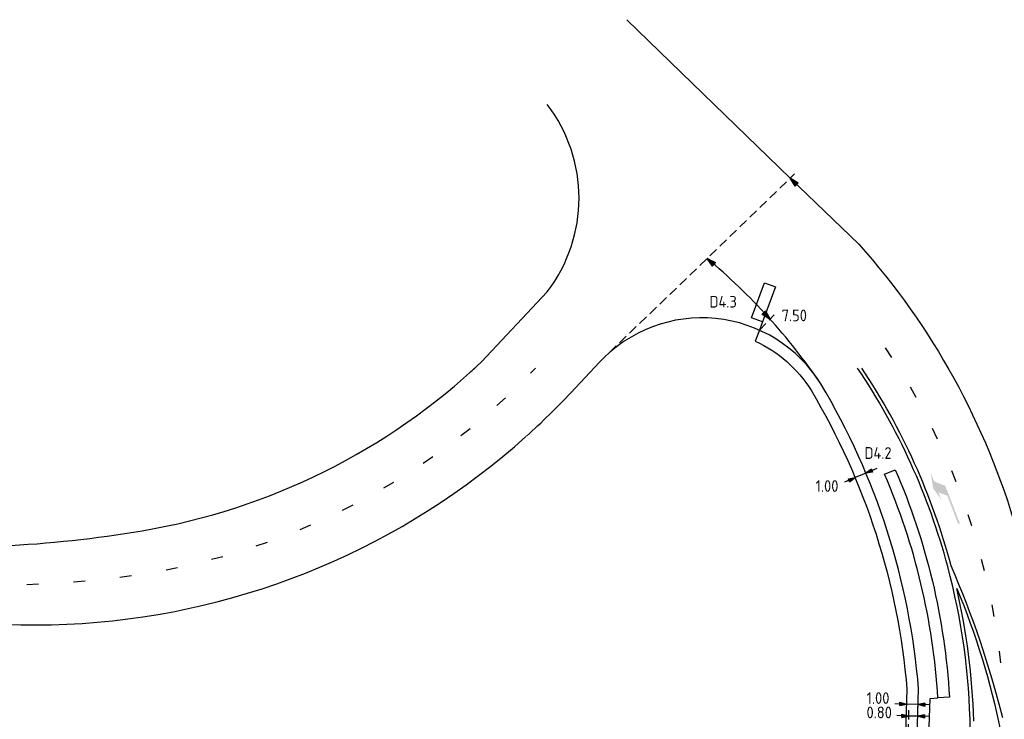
# Model space of a CAD drawing. Extents: x 272479 to 273074, y 965943 to 966363.
# Tile 4 of 29: x 272655 to 272739, y 966087 to 966147. Entities that reach past the tile are written whole.
import ezdxf
from ezdxf.enums import TextEntityAlignment as Align

# ---------------------------------------------------------------- set-up
doc = ezdxf.new("R2010")
doc.units = 0
doc.header["$LTSCALE"] = 0.25
doc.header["$MEASUREMENT"] = 0
doc.linetypes.add('HIDDEN2', pattern=[4.762499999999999, 3.175, -1.5875])
doc.layers.get('0').update_dxf_attribs({"linetype": 'CONTINUOUS'})
for name, color, linetype in [('KABEL-500', 3, 'CONTINUOUS'), ('LUS-T-CODE', 1, 'CONTINUOUS'), ('LUSSEN', 7, 'CONTINUOUS'), ('MAAT-T-CODE', 7, 'CONTINUOUS'), ('MAATVOERING', 7, 'CONTINUOUS'), ('MARKERING', 9, 'CONTINUOUS'), ('ONDERGROND', 7, 'CONTINUOUS'), ('UITSLIJPER', 1, 'CONTINUOUS')]:
    doc.layers.add(name, color=color, linetype=linetype)
doc.styles.add('I020-1', font='ISO', dxfattribs={"height": 2})
doc.styles.add('ISO', font='isocp.shx')

# ---------------------------------------------------------------- blocks, each defined once
blk = doc.blocks.new('V_PL')
at = {"layer": 'MAATVOERING'}
for points in [[(-1, 0), (0, 0)], [(-0.5672383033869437, 0.1423371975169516), (0, 0)], [(-0.5672383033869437, -0.1423371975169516), (-0.5672383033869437, 0.1423371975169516)], [(-0.5672383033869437, 0.1245398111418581), (0, 0)], [(-0.5672383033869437, 0.1072594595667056), (0, 0)], [(-0.5672383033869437, 0.08917067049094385), (0, 0)], [(-0.5672383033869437, 0.07187347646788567), (0, 0)], [(-0.5672383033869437, 0.05457628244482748), (0, 0)], [(-0.5672383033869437, 0.0372790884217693), (0, 0)], [(-0.5672383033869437, 0.0192071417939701), (0, 0)], [(-0.5672383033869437, -0.1245398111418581), (0, 0)], [(-0.5672383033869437, -0.08917067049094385), (0, 0)], [(-0.5672383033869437, -0.05457628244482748), (0, 0)], [(-0.5672383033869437, -0.0192071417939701), (0, 0)], [(-0.5672383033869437, -0.1423371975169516), (0, 0)], [(-0.5672383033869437, -0.0372790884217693), (0, 0)], [(-0.5672383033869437, -0.07187347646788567), (0, 0)], [(-0.5672383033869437, -0.1072594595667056), (0, 0)], [(0, 0), (-0.5672383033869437, 0)]]:
    blk.add_lwpolyline(points, dxfattribs=at)
blk = doc.blocks.new('V_PR')
at = {"layer": 'MAATVOERING'}
for points in [[(0.5672383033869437, 0.1423371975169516), (0, 0)], [(0.5672383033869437, 0.1245398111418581), (0, 0)], [(0.5672383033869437, 0.1072594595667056), (0, 0)], [(0.5672383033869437, 0.08917067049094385), (0, 0)], [(0.5672383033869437, 0.07187347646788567), (0, 0)], [(0.5672383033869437, 0.05457628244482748), (0, 0)], [(0.5672383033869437, 0.0372790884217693), (0, 0)], [(0.5672383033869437, 0.0192071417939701), (0, 0)], [(0.5672383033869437, -0.1072594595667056), (0, 0)], [(0.5672383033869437, -0.07187347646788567), (0, 0)], [(0.5672383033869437, -0.0372790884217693), (0, 0)], [(0, 0), (0.5672383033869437, 0)], [(0, 0), (1, 0)], [(0.5672383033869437, -0.0192071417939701), (0, 0)], [(0.5672383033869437, -0.05457628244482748), (0, 0)], [(0.5672383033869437, -0.08917067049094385), (0, 0)], [(0.5672383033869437, -0.1245398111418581), (0, 0)], [(0.5672383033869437, -0.1423371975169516), (0, 0)], [(0.5672383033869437, 0.1423371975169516), (0.5672383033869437, -0.1423371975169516)]]:
    blk.add_lwpolyline(points, dxfattribs=at)
at = {"layer": 'MAAT-T-CODE', "style": 'I020-1'}
blk.add_attdef('MAAT', text='', height=1, dxfattribs=at).set_placement((1.7, 0), align=Align.MIDDLE)
blk = doc.blocks.new('V_P2')
for p, q in [((0, 0), (0.78, 0.194253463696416)), ((0, 0), (0.78, 0.145690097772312)), ((0, 0), (0.78, 0.09712673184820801)), ((0.78, 0.06038644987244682), (0, 0)), ((0, 0), (0.78, 0.04856336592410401)), ((0.78, 0.03715476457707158), (0, 0)), ((0, 0), (0.78, 0)), ((0.78, -0.194253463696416), (0, 0)), ((0, 0), (0.78, -0.09712673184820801)), ((0, 0), (0.78, -0.145690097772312)), ((0, 0), (0.78, -0.04856336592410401)), ((0, 0), (0.78, 0)), ((0.78, -0.194253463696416), (0.78, 0.194253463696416))]:
    blk.add_line(p, q)
for points in [[(0.78, 0.1811180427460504), (0, 0)], [(0, 0), (0.78, 0.1711504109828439)], [(0.78, 0.1591668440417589), (0, 0)], [(0.78, 0.1346546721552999), (0, 0)], [(0, 0), (0.78, 0.1206343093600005)], [(0.78, 0.1095937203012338), (0, 0)], [(0.78, 0.08489862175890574), (0, 0)], [(0, 0), (0.78, 0.07338237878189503)], [(0, 0), (0.78, 0.02613044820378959)], [(0.78, 0.01191088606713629), (0, 0)], [(0.78, -0.1811180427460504), (0, 0)], [(0, 0), (0.78, -0.1711504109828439)], [(0.78, -0.1591668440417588), (0, 0)], [(0.78, -0.1346546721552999), (0, 0)], [(0, 0), (0.78, -0.1206343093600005)], [(0.78, -0.1095937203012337), (0, 0)], [(0, 0), (0.78, -0.07338237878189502)], [(0.78, -0.03715476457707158), (0, 0)], [(0, 0), (0.78, -0.02613044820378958)], [(0.78, -0.06038644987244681), (0, 0)], [(0.78, -0.08489862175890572), (0, 0)], [(0.78, -0.01191088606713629), (0, 0)]]:
    blk.add_lwpolyline(points)
at = {"layer": 'MAAT-T-CODE', "style": 'I020-1'}
blk.add_attdef('MAAT', text='', height=1, dxfattribs=at).set_placement((1.5, 0), align=Align.MIDDLE)

msp = doc.modelspace()

# ---------------------------------------------------------------- linework, layer by layer
at = {"layer": 'KABEL-500'}
msp.add_lwpolyline([(272717.9444729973, 966120.4408101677), (272717.5928447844, 966119.5022177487, -0.1476889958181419), (272722.3621143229, 966115.2992265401, -0.1141615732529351), (272730.5701715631, 966089.6959571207), (272730.4252752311, 966084.9238380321), (272730.1662267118, 966084.2770746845)], format="xyb", dxfattribs=at)
at = {"layer": 'LUSSEN'}
msp.add_lwpolyline([(272717.2711779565, 966121.4939711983), (272718.3723324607, 966124.4985441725), (272719.3112615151, 966124.1544333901), (272718.2101070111, 966121.1498604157), (272717.2711779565, 966121.4939711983)], dxfattribs=at)
msp.add_lwpolyline([(272734.2123167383, 966089.0125580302), (272733.2141859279, 966088.9513950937, 0.08776543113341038), (272728.6534889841, 966108.1008029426), (272729.5710515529, 966108.4983943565, -0.08776543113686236), (272734.2124620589, 966089.0100872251)], format="xyb", dxfattribs=at)
at = {"layer": 'MAATVOERING', "linetype": 'HIDDEN2'}
for p, q in [((272704.2676083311, 966117.7140076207), (272720.9495881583, 966133.8227676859)), ((272717.9444729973, 966120.4408101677), (272719.1973749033, 966121.7465572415)), ((272730.7159239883, 966087.9062932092), (272730.6242774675, 966084.887941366))]:
    msp.add_line(p, q, dxfattribs=at)
at = {"layer": 'MAATVOERING'}
for p, q in [((272727.059892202, 966108.2023115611), (272726.1376398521, 966107.8157231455)), ((272731.5309252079, 966088.3882116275), (272730.5313858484, 966088.4185607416)), ((272731.5003809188, 966087.3822442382), (272730.7007494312, 966087.4065235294))]:
    msp.add_line(p, q, dxfattribs=at)
at = {"layer": 'MARKERING'}
for p, q in [((272729.2854787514, 966118.104492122), (272728.740680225, 966118.9430590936)), ((272698.3532115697, 966116.7550074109), (272698.7869782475, 966117.1998113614)), ((272731.351003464, 966114.6799260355), (272730.8634240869, 966115.553004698)), ((272695.4661232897, 966113.9875794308), (272696.2109517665, 966114.6548354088)), ((272692.3990997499, 966111.421005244), (272693.1872017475, 966112.0365499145)), ((272733.1832105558, 966111.1250614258), (272732.7550274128, 966112.0287534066)), ((272689.1660856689, 966109.0669541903), (272689.9938779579, 966109.6279888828)), ((272734.7739190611, 966107.455771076), (272734.4070440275, 966108.3860413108)), ((272685.7817804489, 966106.936129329), (272686.6454993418, 966107.4401032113)), ((272682.2615713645, 966105.0382187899), (272683.1572898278, 966105.4828404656)), ((272736.1160263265, 966103.6884386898), (272735.8120975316, 966104.6411334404)), ((272678.621463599, 966103.3818517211), (272679.545109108, 966103.765099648)), ((272674.8780074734, 966101.9745590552), (272675.825380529, 966102.2946907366)), ((272671.0482231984, 966100.8227392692), (272672.0150164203, 966101.0782991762)), ((272737.2035397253, 966099.8398857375), (272736.9639142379, 966100.810751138)), ((272667.1495234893, 966099.9316292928), (272668.1313412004, 966100.1214554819)), ((272655.226825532, 966098.6734569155), (272656.226069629, 966098.7123315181)), ((272659.2196265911, 966098.9088427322), (272660.2165168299, 966098.9876453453)), ((272663.1996343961, 966099.3052806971), (272664.1920126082, 966099.4285100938)), ((272738.0316034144, 966095.927296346), (272737.8573511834, 966096.9119973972)), ((272738.596520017, 966091.9681405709), (272738.4884190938, 966092.962280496))]:
    msp.add_line(p, q, dxfattribs=at)
for points in [[(272735.99208484, 966086.2646275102, 0.06213135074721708), (272734.0602605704, 966100.2182519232, 0.08250349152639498), (272726.3478983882, 966117.1998113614)], [(272738.7712268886, 966087.2606697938, 0.0400980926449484), (272734.360784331, 966100.2557146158, 0.0818017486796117), (272726.708737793, 966117.1998113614)], [(272736.2861130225, 966086.9775733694, 0.04947822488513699), (272734.8379326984, 966098.3363605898, -0.04962407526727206), (272738.5698671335, 966086.1401956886, -0.03386927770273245)]]:
    msp.add_lwpolyline(points, format="xyb", dxfattribs=at)
for points in [[(272732.6115207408, 966108.2405908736), (272733.5174388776, 966105.9105023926), (272732.8082590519, 966106.9230019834)], [(272732.9014145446, 966107.4949625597), (272733.2637817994, 966106.5629271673), (272733.8540981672, 966107.1143132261), (272734.2203007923, 966106.1928480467)], [(272735.1042651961, 966103.8987911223), (272734.9644598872, 966103.8444360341), (272734.167782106, 966106.3074949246), (272734.0259286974, 966106.2584077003)]]:
    msp.add_solid(points, dxfattribs=at)
at = {"layer": 'ONDERGROND'}
for points in [[(272706.6048509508, 966147.0298623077), (272720.5693967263, 966133.4556402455)], [(272653.3992018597, 966095.2533005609), (272654.7111518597, 966095.2155505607), (272656.0236018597, 966095.2051005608), (272657.3359518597, 966095.2220005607), (272658.6476518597, 966095.2662505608), (272659.9582018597, 966095.3378505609), (272661.2669518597, 966095.4367005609), (272662.5733518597, 966095.5628005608), (272663.8768518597, 966095.7160505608), (272665.1768518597, 966095.8964505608), (272666.4728518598, 966096.1039005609), (272667.7642018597, 966096.3383005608), (272669.0504518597, 966096.5995505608), (272670.3309518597, 966096.8875505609), (272671.6051518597, 966097.2021505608), (272672.8725018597, 966097.5432005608), (272674.1325018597, 966097.9106005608), (272675.3846018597, 966098.3042005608), (272676.6282018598, 966098.7237505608), (272677.8628018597, 966099.1691505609), (272679.0878518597, 966099.6401505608), (272680.3028018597, 966100.1365505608), (272681.5072018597, 966100.6582005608), (272682.7004518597, 966101.2048005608), (272683.8820518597, 966101.7761505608), (272685.0514518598, 966102.3719505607), (272686.2082518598, 966102.9920505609), (272687.3518518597, 966103.6360505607), (272688.4817518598, 966104.3038005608), (272689.5975518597, 966104.9948505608), (272690.6987018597, 966105.7090505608), (272691.7847018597, 966106.4460505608), (272692.8551518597, 966107.2055005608), (272693.9095518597, 966107.9871005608), (272694.9474018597, 966108.7904505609), (272695.9683018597, 966109.6153005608), (272696.9718018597, 966110.4612005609), (272697.9575018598, 966111.3278505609)]]:
    msp.add_lwpolyline(points, dxfattribs=at)
for points in [[(272641.014828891, 966102.0720481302, 0.05838810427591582), (272665.1104238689, 966103.2721037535, 0.1490164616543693), (272694.1440067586, 966117.7321130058), (272699.7827533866, 966123.7391769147, 0.3398293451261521), (272699.7827533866, 966139.763500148)], [(272720.5693967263, 966133.4556402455), (272726.4542741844, 966127.8089309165, -0.1124829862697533), (272739.9539812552, 966103.3186280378, -0.03180423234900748), (272742.8968514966, 966087.7749704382), (272743.9410613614, 966081.1268609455), (272744.2862268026, 966078.5351229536), (272745.4080498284, 966074.9815216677), (272746.2846320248, 966073.1556873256), (272748.7974853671, 966069.7906258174), (272751.0359995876, 966067.6225485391), (272752.3328958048, 966066.6131798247), (272752.7354696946, 966066.367091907), (272755.4846493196, 966064.8719877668), (272758.6834934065, 966063.9234491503), (272759.0974813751, 966063.849440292)], [(272731.4169406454, 966084.63416279), (272731.5714240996, 966089.7220309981, 0.1145277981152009), (272723.2053034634, 966115.8377091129, 0.06903268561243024), (272713.4586175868, 966126.5891989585)], [(272698.004100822, 966111.3697323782, 0.02105838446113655), (272701.7945970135, 966115.0803059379), (272704.2676083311, 966117.7140076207)]]:
    msp.add_lwpolyline(points, format="xyb", dxfattribs=at)
for centre, radius, start, end in [((272713.0155619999, 966109.499793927), 11.99999999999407, 31.88119046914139, 136.8023027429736), ((272655.8678600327, 966158.2049092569), 55.70613706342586, 311.9760192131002, 312.6000415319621)]:
    msp.add_arc(centre, radius, start, end, dxfattribs=at)
at = {"layer": 'UITSLIJPER'}
msp.add_line((272718.2101070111, 966121.1498604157), (272717.9444729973, 966120.4408101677), dxfattribs=at)
msp.add_lwpolyline([(272732.4475823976, 966085.6281620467), (272732.5472451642, 966088.9105266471), (272733.2141859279, 966088.9513950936)], dxfattribs=at)

# ---------------------------------------------------------------- block references
at = {"layer": 'MAATVOERING'}
for name, p, rotation in [('V_P2', (272720.5693967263, 966133.4556402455), 315.9215893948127), ('V_P2', (272713.4586175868, 966126.5891989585), 319.2759685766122), ('V_PL', (272727.059892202, 966108.2023115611), 202.742386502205), ('V_PL', (272731.5309252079, 966088.3882116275), 178.2608568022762), ('V_PL', (272731.5003809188, 966087.3822442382), 178.2608568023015)]:
    msp.add_blockref(name, p, dxfattribs=dict(at, rotation=rotation))
ref = msp.add_blockref('V_P2', (272718.8511974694, 966121.3857786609), dxfattribs=dict(at, rotation=133.3544246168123))
ref.add_attrib('MAAT', '7.50', dxfattribs={"layer": 'MAAT-T-CODE', "height": 1, "style": 'I020-1'}).set_placement((272720.93029753, 966121.7050042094), align=Align.MIDDLE)
ref = msp.add_blockref('V_PR', (272726.1376398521, 966107.8157231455), dxfattribs=dict(at, rotation=202.742386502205))
ref.add_attrib('MAAT', '1.00', dxfattribs={"layer": 'MAAT-T-CODE', "height": 1, "style": 'I020-1'}).set_placement((272723.7350885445, 966107.1005640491), align=Align.MIDDLE)
ref = msp.add_blockref('V_PR', (272730.5313858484, 966088.4185607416), dxfattribs=dict(at, rotation=178.2608568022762))
ref.add_attrib('MAAT', '1.00', dxfattribs={"layer": 'MAAT-T-CODE', "height": 1, "style": 'I020-1'}).set_placement((272728.1009107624, 966088.9418404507), align=Align.MIDDLE)
ref = msp.add_blockref('V_PR', (272730.7007494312, 966087.4065235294), dxfattribs=dict(at, rotation=178.2608568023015))
ref.add_attrib('MAAT', '0.80', dxfattribs={"layer": 'MAAT-T-CODE', "height": 1, "style": 'I020-1'}).set_placement((272728.1992544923, 966087.7124729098), align=Align.MIDDLE)

# ---------------------------------------------------------------- texts
at = {"layer": 'LUS-T-CODE'}
for s, style, p in [('D4.3', 'ISO', (272713.667024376, 966122.3807836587)), ('D4.2', 'I020-1', (272726.9305324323, 966109.4267943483))]:
    msp.add_text(s, height=1, dxfattribs=dict(at, style=style)).set_placement(p)

doc.saveas('drawing.dxf')
